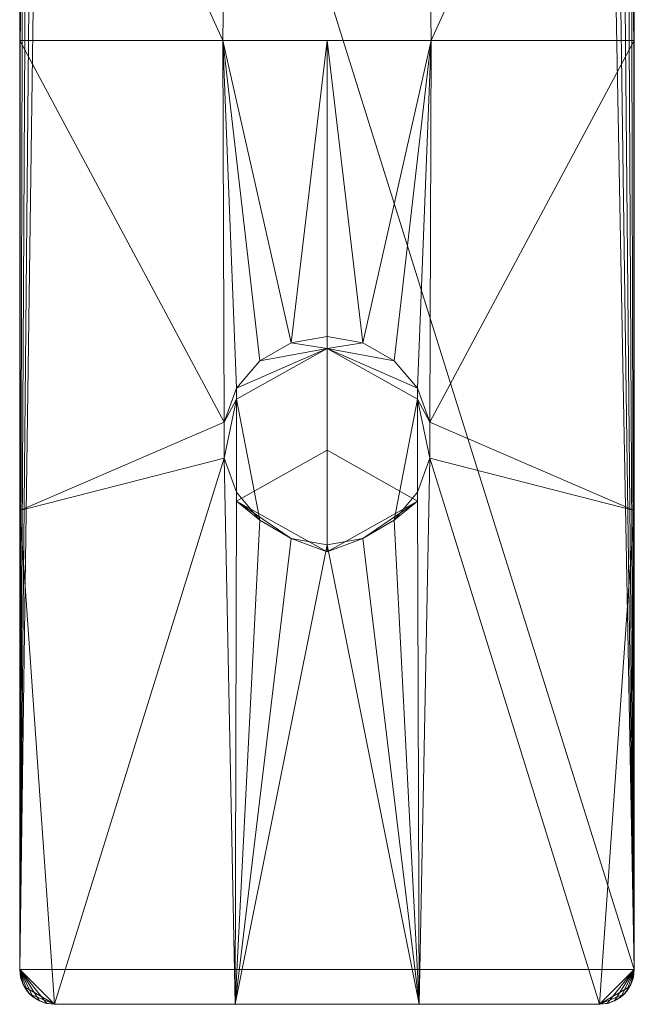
# Model space of a CAD drawing. Header units: millimetres. Extents: x -15489 to 15034, y -13406 to 13375.
# Tile 4 of 10: x -510 to -466, y -2847 to -2777. Entities that reach past the tile are written whole.
import ezdxf

# ---------------------------------------------------------------- set-up
doc = ezdxf.new("R2010")
doc.units = ezdxf.units.MM
doc.layers.add('P-SANR-FIXT', color=6, linetype='Continuous', lineweight=9)

# ---------------------------------------------------------------- blocks, each defined once
blk = doc.blocks.new('FFAS1306-1T1440BT0_REVIT - Acacia E Basin mono_Matt Black-377197-_3D_')
at = {"layer": 'P-SANR-FIXT'}
mesh = blk.add_polyface(dxfattribs=at)
corners = [(-22, -154.5, 93.849), (-22, -154.5, 101.97), (-22, -19.5, 101.97), (-22, -19.5, 118.2), (-22, 19.5, 118.2), (-22, 19.5), (-22, -19.5), (-22, -19.5, 83.47), (-22, -88, 83.47), (-22, -121.653, 86.08)]
mesh.append_faces([[corners[k] for k in face] for face in [(8, 2, 7)]], dxfattribs={"vtx0": -1, "vtx1": -1})
mesh.append_faces([[corners[k] for k in face] for face in [(0, 1, 9)]], dxfattribs={"vtx1": -1})
mesh.append_faces([[corners[k] for k in face] for face in [(1, 2, 8, 9)]], dxfattribs={"vtx1": -1, "vtx3": -1})
mesh.append_faces([[corners[k] for k in face] for face in [(5, 6, 7, 4)]], dxfattribs={"vtx2": -1})
mesh.append_faces([[corners[k] for k in face] for face in [(2, 3, 4, 7)]], dxfattribs={"vtx2": -1, "vtx3": -1})
mesh = blk.add_polyface(dxfattribs=at)
corners = [(22, -154.5, 101.97), (22, -154.5, 93.849), (22, -121.653, 86.08), (22, -88, 83.47), (22, -19.5, 83.47), (22, -19.5), (22, 19.5), (22, 19.5, 118.2), (22, -19.5, 118.2), (22, -19.5, 101.97)]
mesh.append_faces([[corners[k] for k in face] for face in [(9, 0, 3, 4)]], dxfattribs={"vtx1": -1, "vtx3": -1})
mesh.append_faces([[corners[k] for k in face] for face in [(7, 8, 9, 4)]], dxfattribs={"vtx2": -1, "vtx3": -1})
mesh.append_faces([[corners[k] for k in face] for face in [(0, 1, 2, 3), (4, 5, 6, 7)]], dxfattribs={"vtx3": -1})
mesh = blk.add_polyface(dxfattribs=at)
corners = [(22, -88, 83.47), (7.446, -88, 80.32), (-7.446, -88, 80.32), (-22, -88, 83.47), (-22, -19.5, 83.47), (-21.934, -20.069, 83.448), (-21.742, -20.605, 83.385), (-21.438, -21.08, 83.286), (-21.038, -21.471, 83.159), (-20.567, -21.761, 83.012), (-20.046, -21.94, 82.855), (-19.5, -22, 82.694), (-6.577, -22, 80.233), (6.577, -22, 80.233), (19.5, -22, 82.694), (20.046, -21.94, 82.855), (20.567, -21.761, 83.012), (21.038, -21.471, 83.159), (21.438, -21.08, 83.286), (21.742, -20.605, 83.385), (21.934, -20.069, 83.448), (22, -19.5, 83.47), (-22, -56.017, 83.47), (22, -56.017, 83.47), (-22, -37.759, 83.47), (22, -37.759, 83.47), (-22, -28.629, 83.47), (22, -28.629, 83.47), (-22, -24.065, 83.47), (22, -24.065, 83.47), (-22, -21.782, 83.47), (22, -21.782, 83.47), (-22, -20.641, 83.47), (22, -20.641, 83.47), (-22, -20.071, 83.47), (22, -20.071, 83.47)]
mesh.append_faces([[corners[k] for k in face] for face in [(29, 18, 31), (12, 24, 11), (18, 29, 17), (30, 7, 28), (9, 28, 8), (6, 32, 5), (15, 27, 14)]], dxfattribs={"vtx0": -1, "vtx1": -1})
mesh.append_faces([[corners[k] for k in face] for face in [(12, 2, 22), (23, 1, 13)]], dxfattribs={"vtx0": -1, "vtx1": -1, "vtx2": -1})
mesh.append_faces([[corners[k] for k in face] for face in [(14, 27, 25), (9, 26, 28), (11, 24, 26), (2, 12, 13, 1), (30, 6, 7), (31, 18, 19), (25, 13, 14)]], dxfattribs={"vtx0": -1, "vtx2": -1})
mesh.append_faces([[corners[k] for k in face] for face in [(35, 33, 20, 21)]], dxfattribs={"vtx1": -1})
mesh.append_faces([[corners[k] for k in face] for face in [(25, 23, 13), (29, 27, 16), (10, 11, 26), (9, 10, 26), (33, 31, 19), (22, 24, 12), (7, 8, 28), (19, 20, 33), (15, 16, 27), (16, 17, 29), (30, 32, 6)]], dxfattribs={"vtx1": -1, "vtx2": -1})
mesh.append_faces([[corners[k] for k in face] for face in [(34, 4, 5, 32), (2, 3, 22), (23, 0, 1)]], dxfattribs={"vtx2": -1})
mesh = blk.add_polyface(dxfattribs=at)
corners = [(-22, -154.5, 101.97), (-21.915, -155.147, 101.97), (-21.665, -155.75, 101.97), (-21.268, -156.268, 101.97), (-20.75, -156.665, 101.97), (-20.147, -156.915, 101.97), (-19.5, -157, 101.97), (19.5, -157, 101.97), (20.147, -156.915, 101.97), (20.75, -156.665, 101.97), (21.268, -156.268, 101.97), (21.665, -155.75, 101.97), (21.915, -155.147, 101.97), (22, -154.5, 101.97), (22, -19.5, 101.97), (21.915, -20.147, 101.97), (21.665, -20.75, 101.97), (21.268, -21.268, 101.97), (20.75, -21.665, 101.97), (20.147, -21.915, 101.97), (19.5, -22, 101.97), (-19.5, -22, 101.97), (-20.147, -21.915, 101.97), (-20.75, -21.665, 101.97), (-21.268, -21.268, 101.97), (-21.665, -20.75, 101.97), (-21.915, -20.147, 101.97), (-22, -19.5, 101.97)]
mesh.append_faces([[corners[k] for k in face] for face in [(6, 3, 4, 5)]], dxfattribs={"vtx0": -1})
mesh.append_faces([[corners[k] for k in face] for face in [(23, 0, 22), (25, 0, 24), (19, 13, 18), (21, 13, 20), (3, 6, 2)]], dxfattribs={"vtx0": -1, "vtx1": -1})
mesh.append_faces([[corners[k] for k in face] for face in [(13, 0, 6, 7)]], dxfattribs={"vtx0": -1, "vtx1": -1, "vtx3": -1})
mesh.append_faces([[corners[k] for k in face] for face in [(7, 10, 11)]], dxfattribs={"vtx0": -1, "vtx2": -1})
mesh.append_faces([[corners[k] for k in face] for face in [(6, 0, 1, 2), (7, 11, 12, 13)]], dxfattribs={"vtx0": -1, "vtx3": -1})
mesh.append_faces([[corners[k] for k in face] for face in [(14, 15, 13)]], dxfattribs={"vtx1": -1})
mesh.append_faces([[corners[k] for k in face] for face in [(25, 26, 0), (23, 24, 0), (15, 16, 13), (19, 20, 13), (17, 18, 13), (16, 17, 13)]], dxfattribs={"vtx1": -1, "vtx2": -1})
mesh.append_faces([[corners[k] for k in face] for face in [(21, 22, 0, 13)]], dxfattribs={"vtx1": -1, "vtx2": -1, "vtx3": -1})
mesh.append_faces([[corners[k] for k in face] for face in [(26, 27, 0)]], dxfattribs={"vtx2": -1})
mesh.append_faces([[corners[k] for k in face] for face in [(7, 8, 9, 10)]], dxfattribs={"vtx3": -1})
mesh = blk.add_polyface(dxfattribs=at)
corners = [(-22, -88, 83.47), (-7.446, -88, 80.32), (7.446, -88, 80.32), (22, -88, 83.47), (22, -121.653, 86.08), (22, -154.5, 93.849), (21.94, -155.045, 94.003), (21.758, -155.573, 94.112), (21.458, -156.054, 94.166), (21.056, -156.457, 94.164), (20.575, -156.757, 94.105), (20.047, -156.94, 93.997), (19.5, -157, 93.848), (6.598, -157, 91.258), (-6.578, -157, 91.256), (-19.5, -157, 93.848), (-20.046, -156.94, 93.997), (-20.574, -156.757, 94.105), (-21.055, -156.458, 94.164), (-21.457, -156.055, 94.166), (-21.758, -155.574, 94.112), (-21.94, -155.045, 94.003), (-22, -154.5, 93.849), (-22, -121.653, 86.08), (0, -109.195, 80.938), (-2.565, -109.64, 81.028), (-4.819, -110.922, 81.278), (-6.487, -112.891, 81.627), (-7.369, -115.314, 82.003), (-7.363, -117.896, 82.339), (-6.475, -120.331, 82.596), (-4.809, -122.329, 82.763), (-2.563, -123.641, 82.853), (0, -124.099, 82.881), (2.563, -123.641, 82.853), (4.809, -122.329, 82.763), (6.475, -120.331, 82.596), (7.363, -117.896, 82.339), (7.369, -115.314, 82.003), (6.487, -112.891, 81.627), (4.819, -110.922, 81.278), (2.565, -109.64, 81.028), (0, -88, 80.32)]
mesh.append_faces([[corners[k] for k in face] for face in [(28, 1, 27), (29, 23, 28), (0, 28, 23), (41, 2, 40), (40, 2, 39), (24, 42, 41), (39, 2, 38), (20, 22, 19), (19, 22, 18), (33, 14, 32)]], dxfattribs={"vtx0": -1, "vtx1": -1})
mesh.append_faces([[corners[k] for k in face] for face in [(23, 29, 15), (37, 4, 12)]], dxfattribs={"vtx0": -1, "vtx1": -1, "vtx2": -1})
mesh.append_faces([[corners[k] for k in face] for face in [(1, 25, 26), (1, 26, 27), (28, 0, 1), (42, 24, 25), (38, 2, 3), (25, 1, 42), (4, 37, 38), (38, 3, 4), (13, 35, 36), (29, 14, 15), (22, 16, 17), (22, 17, 18), (12, 4, 5), (5, 7, 8), (13, 33, 34), (13, 34, 35), (5, 11, 12), (5, 10, 11)]], dxfattribs={"vtx0": -1, "vtx2": -1})
mesh.append_faces([[corners[k] for k in face] for face in [(6, 7, 5)]], dxfattribs={"vtx1": -1})
mesh.append_faces([[corners[k] for k in face] for face in [(29, 30, 14), (30, 31, 14), (42, 2, 41), (36, 37, 13), (22, 23, 15), (31, 32, 14), (15, 16, 22), (8, 9, 5), (9, 10, 5), (12, 13, 37), (13, 14, 33)]], dxfattribs={"vtx1": -1, "vtx2": -1})
mesh.append_faces([[corners[k] for k in face] for face in [(20, 21, 22)]], dxfattribs={"vtx2": -1})
mesh = blk.add_polyface(dxfattribs=at)
corners = [(0, -110.031, 77.317), (-6.477, -113.675, 78.159), (-6.477, -120.963, 79.841), (0, -124.606, 80.683), (0, -124.099, 82.881), (-2.563, -123.641, 82.853), (-4.809, -122.329, 82.763), (-6.475, -120.331, 82.596), (-7.363, -117.896, 82.339), (-7.369, -115.314, 82.003), (-6.487, -112.891, 81.627), (-4.819, -110.922, 81.278), (-2.565, -109.64, 81.028), (0, -109.195, 80.938)]
mesh.append_faces([[corners[k] for k in face] for face in [(5, 3, 4)]], dxfattribs={"vtx0": -1})
mesh.append_faces([[corners[k] for k in face] for face in [(9, 1, 8), (10, 1, 9), (8, 1, 7)]], dxfattribs={"vtx0": -1, "vtx1": -1})
mesh.append_faces([[corners[k] for k in face] for face in [(10, 0, 1), (5, 2, 3), (1, 6, 7)]], dxfattribs={"vtx0": -1, "vtx2": -1})
mesh.append_faces([[corners[k] for k in face] for face in [(13, 0, 12)]], dxfattribs={"vtx1": -1})
mesh.append_faces([[corners[k] for k in face] for face in [(11, 12, 0), (10, 11, 0), (5, 6, 2), (1, 2, 6)]], dxfattribs={"vtx1": -1, "vtx2": -1})
mesh = blk.add_polyface(dxfattribs=at)
corners = [(0, -124.606, 80.683), (6.477, -120.963, 79.841), (6.477, -113.675, 78.159), (0, -110.031, 77.317), (0, -109.195, 80.938), (2.565, -109.64, 81.028), (4.819, -110.922, 81.278), (6.487, -112.891, 81.627), (7.369, -115.314, 82.003), (7.363, -117.896, 82.339), (6.475, -120.331, 82.596), (4.809, -122.329, 82.763), (2.563, -123.641, 82.853), (0, -124.099, 82.881)]
mesh.append_faces([[corners[k] for k in face] for face in [(2, 11, 1), (7, 3, 6), (6, 3, 5)]], dxfattribs={"vtx0": -1, "vtx1": -1})
mesh.append_faces([[corners[k] for k in face] for face in [(12, 0, 1), (2, 9, 10), (2, 8, 9), (7, 2, 3)]], dxfattribs={"vtx0": -1, "vtx2": -1})
mesh.append_faces([[corners[k] for k in face] for face in [(11, 12, 1), (10, 11, 2), (7, 8, 2)]], dxfattribs={"vtx1": -1, "vtx2": -1})
mesh.append_faces([[corners[k] for k in face] for face in [(12, 13, 0), (3, 4, 5)]], dxfattribs={"vtx2": -1})
mesh = blk.add_polyface(dxfattribs=at)
corners = [(0, -124.606, 80.683), (-6.477, -120.963, 79.841), (-6.477, -113.675, 78.159), (0, -110.031, 77.317), (0, -117.319, 79)]
mesh.append_faces([[corners[k] for k in face] for face in [(4, 0, 1), (2, 3, 4, 1)]], dxfattribs={"vtx2": -1})
mesh = blk.add_polyface(dxfattribs=at)
corners = [(0, -117.319, 79), (0, -110.031, 77.317), (6.477, -113.675, 78.159), (6.477, -120.963, 79.841), (0, -124.606, 80.683)]
mesh.append_faces([[corners[k] for k in face] for face in [(0, 3, 4)]], dxfattribs={"vtx0": -1})
mesh.append_faces([[corners[k] for k in face] for face in [(0, 1, 2, 3)]], dxfattribs={"vtx3": -1})
mesh = blk.add_polyface(dxfattribs=at)
corners = [(-19.5, -157, 101.97), (-20.147, -156.915, 101.97), (-20.75, -156.665, 101.97), (-21.268, -156.268, 101.97), (-21.665, -155.75, 101.97), (-21.915, -155.147, 101.97), (-22, -154.5, 101.97), (-22, -154.5, 93.849), (-21.94, -155.045, 94.003), (-21.758, -155.574, 94.112), (-21.457, -156.055, 94.166), (-21.055, -156.458, 94.164), (-20.574, -156.757, 94.105), (-20.046, -156.94, 93.997), (-19.5, -157, 93.848)]
mesh.append_faces([[corners[k] for k in face] for face in [(6, 8, 5), (4, 10, 3), (10, 4, 9), (3, 11, 2), (11, 3, 10)]], dxfattribs={"vtx0": -1, "vtx1": -1})
mesh.append_faces([[corners[k] for k in face] for face in [(7, 8, 6)]], dxfattribs={"vtx1": -1})
mesh.append_faces([[corners[k] for k in face] for face in [(8, 9, 5), (4, 5, 9), (11, 12, 2), (12, 13, 1), (1, 2, 12), (0, 1, 13)]], dxfattribs={"vtx1": -1, "vtx2": -1})
mesh.append_faces([[corners[k] for k in face] for face in [(13, 14, 0)]], dxfattribs={"vtx2": -1})
mesh = blk.add_polyface(dxfattribs=at)
corners = [(22, -154.5, 101.97), (21.915, -155.147, 101.97), (21.665, -155.75, 101.97), (21.268, -156.268, 101.97), (20.75, -156.665, 101.97), (20.147, -156.915, 101.97), (19.5, -157, 101.97), (19.5, -157, 93.848), (20.047, -156.94, 93.997), (20.575, -156.757, 94.105), (21.056, -156.457, 94.164), (21.458, -156.054, 94.166), (21.758, -155.573, 94.112), (21.94, -155.045, 94.003), (22, -154.5, 93.849)]
mesh.append_faces([[corners[k] for k in face] for face in [(6, 8, 5), (4, 10, 3), (10, 4, 9), (3, 11, 2), (11, 3, 10)]], dxfattribs={"vtx0": -1, "vtx1": -1})
mesh.append_faces([[corners[k] for k in face] for face in [(7, 8, 6)]], dxfattribs={"vtx1": -1})
mesh.append_faces([[corners[k] for k in face] for face in [(8, 9, 5), (4, 5, 9), (11, 12, 2), (12, 13, 1), (1, 2, 12), (0, 1, 13)]], dxfattribs={"vtx1": -1, "vtx2": -1})
mesh.append_faces([[corners[k] for k in face] for face in [(13, 14, 0)]], dxfattribs={"vtx2": -1})
mesh = blk.add_polyface(dxfattribs=at)
corners = [(19.5, -157, 101.97), (-19.5, -157, 101.97), (-19.5, -157, 93.848), (-6.578, -157, 91.256), (6.598, -157, 91.258), (19.5, -157, 93.848)]
mesh.append_faces([[corners[k] for k in face] for face in [(3, 0, 1, 2)]], dxfattribs={"vtx0": -1})
mesh.append_faces([[corners[k] for k in face] for face in [(4, 5, 0, 3)]], dxfattribs={"vtx2": -1})

msp = doc.modelspace()

# ---------------------------------------------------------------- block references
at = {"layer": 'P-SANR-FIXT'}
msp.add_blockref('FFAS1306-1T1440BT0_REVIT - Acacia E Basin mono_Matt Black-377197-_3D_', (-487.869, -2690.122), dxfattribs=at)

doc.saveas('drawing.dxf')
